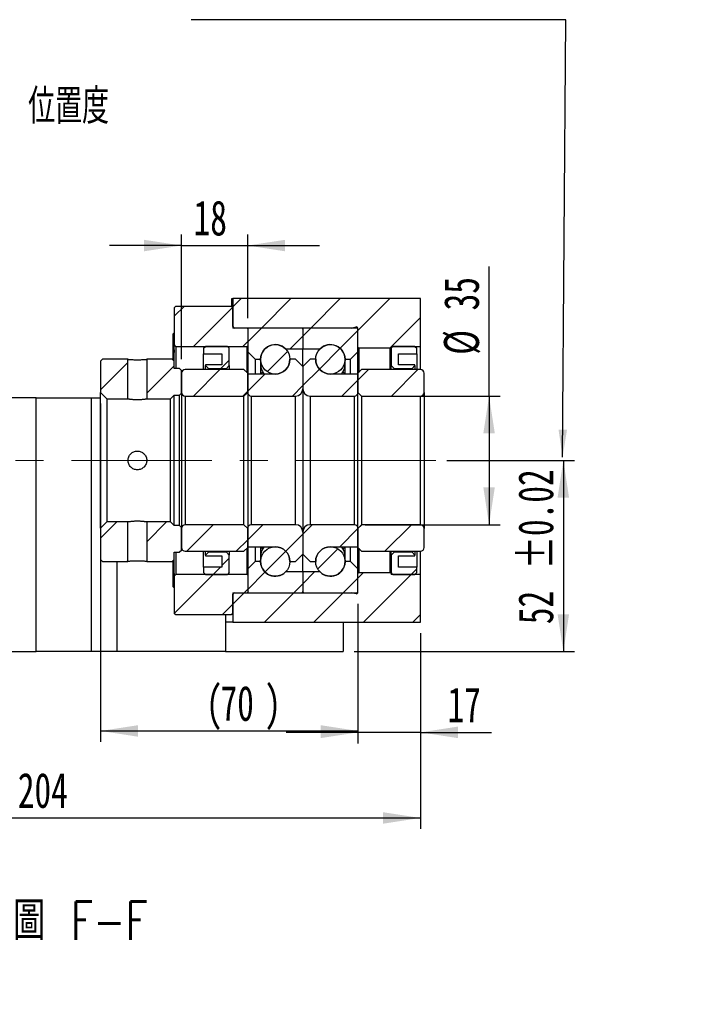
# Model space of a CAD drawing. Header units: millimetres. Extents: x 22 to 286, y -3 to 202.
# Tile 5 of 7: x 225 to 286, y -3 to 87. Entities that reach past the tile are written whole.
import ezdxf

# ---------------------------------------------------------------- set-up
doc = ezdxf.new("R2010")
doc.units = ezdxf.units.MM
doc.linetypes.add('CENTERX2', pattern=[20.32, 12.7, -2.54, 2.54, -2.54])
doc.layers.add('圖層0', color=7, linetype='Continuous')
doc.styles.add('SLDTEXTSTYLE0', font='TXT', dxfattribs={"width": 0.7})
doc.styles.add('SLDTEXTSTYLE3', font='TXT', dxfattribs={"width": 0.7, "bigfont": 'bigfont'})
doc.styles.add('SLDTEXTSTYLE4', font='TXT', dxfattribs={"width": 0.75, "bigfont": 'bigfont'})
doc.dimstyles.new('SLDDIMSTYLE3', dxfattribs={"dimtxt": 3.389974, "dimasz": 2.5, "dimexe": 0, "dimexo": 0.0625, "dimgap": 0.847493, "dimtad": 1, "dimlfac": 3, "dimrnd": 1e-09, "dimzin": 12, "dimdsep": 46, "dimtxsty": 'SLDTEXTSTYLE0', "dimsah": 1, "dimcen": 0.09, "dimadec": 0, "dimazin": 3, "dimtfac": 1, "dimtofl": 0, "dimtmove": 0, "dimatfit": 3, "dimfxl": 1, "dimfrac": 2, "dimtolj": 1, "dimtzin": 12, "dimarcsym": 0})
doc.dimstyles.new('SLDDIMSTYLE4', dxfattribs={"dimtxt": 3.389974, "dimasz": 2.5, "dimexe": 0, "dimexo": 0.0625, "dimgap": 0.847493, "dimtad": 1, "dimlfac": 3, "dimrnd": 1e-09, "dimzin": 12, "dimdsep": 46, "dimtxsty": 'SLDTEXTSTYLE0', "dimsah": 1, "dimcen": 0.09, "dimadec": 0, "dimazin": 3, "dimtfac": 1, "dimtmove": 0, "dimatfit": 0, "dimfxl": 1, "dimfrac": 2, "dimtolj": 1, "dimtzin": 12, "dimarcsym": 0})
doc.dimstyles.new('SLDDIMSTYLE6', dxfattribs={"dimtxt": 3.389974, "dimasz": 2.5, "dimexe": 0, "dimexo": 0.0625, "dimgap": 0.847493, "dimtad": 1, "dimlfac": 3, "dimrnd": 1e-09, "dimzin": 12, "dimdsep": 46, "dimtxsty": 'SLDTEXTSTYLE0', "dimsah": 1, "dimcen": 0.09, "dimadec": 0, "dimazin": 3, "dimtol": 1, "dimtp": 0.02, "dimtm": 0.02, "dimtfac": 1, "dimtofl": 0, "dimtmove": 0, "dimatfit": 3, "dimfxl": 1, "dimfrac": 2, "dimtolj": 1, "dimarcsym": 0})

# ---------------------------------------------------------------- blocks, each defined once
blk = doc.blocks.new('_D_14')
at = {"layer": '圖層0', "color": 7}
for p, q in [((261.81, 31.133), (261.81, 13.377)), ((193.81, 15.799), (193.81, 13.377)), ((193.81, 14.377), (261.81, 14.377))]:
    blk.add_line(p, q, dxfattribs=at)
for points in [[(193.81, 14.377), (197.2, 13.855), (197.2, 14.898)], [(261.81, 14.377), (258.42, 14.898), (258.42, 13.855)]]:
    blk.add_solid(points, dxfattribs=at)
at = {"layer": '圖層0', "color": 7, "insert": (225.302, 18.47), "char_height": 3.175, "attachment_point": 1, "style": 'SLDTEXTSTYLE0'}
blk.add_mtext('204', dxfattribs=at)
blk = doc.blocks.new('_D_15')
at = {"layer": '圖層0', "color": 7}
for p, q in [((232.81, 51.949), (232.81, 21.267)), ((256.144, 33.799), (256.144, 21.267)), ((232.81, 22.267), (256.144, 22.267))]:
    blk.add_line(p, q, dxfattribs=at)
for points in [[(232.81, 22.267), (236.2, 21.745), (236.2, 22.788)], [(256.144, 22.267), (252.754, 22.788), (252.754, 21.745)]]:
    blk.add_solid(points, dxfattribs=at)
at = {"layer": '圖層0', "color": 7, "char_height": 3.175, "attachment_point": 1, "style": 'SLDTEXTSTYLE0'}
for s, insert in [('(', (242.356, 26.36)), ('70', (243.685, 26.36)), (')', (247.66, 26.36))]:
    blk.add_mtext(s, dxfattribs=dict(at, insert=insert))
blk = doc.blocks.new('_D_16')
at = {"layer": '圖層0', "color": 7}
for p, q in [((256.144, 33.799), (256.144, 21.14)), ((261.81, 31.133), (261.81, 21.14)), ((256.144, 22.14), (249.625, 22.14)), ((261.81, 22.14), (256.144, 22.14)), ((261.81, 22.14), (268.238, 22.14))]:
    blk.add_line(p, q, dxfattribs=at)
for points in [[(256.144, 22.14), (252.754, 22.661), (252.754, 21.618)], [(261.81, 22.14), (265.2, 21.618), (265.2, 22.661)]]:
    blk.add_solid(points, dxfattribs=at)
at = {"layer": '圖層0', "color": 7, "insert": (264.263, 26.233), "char_height": 3.175, "attachment_point": 1, "style": 'SLDTEXTSTYLE0'}
blk.add_mtext('17', dxfattribs=at)
blk = doc.blocks.new('_D_17')
at = {"layer": '圖層0', "color": 7}
for p, q in [((268.029, 52.633), (268.029, 64.373)), ((256.81, 52.633), (269.029, 52.633)), ((268.029, 52.633), (268.029, 40.966)), ((256.81, 40.966), (269.029, 40.966))]:
    blk.add_line(p, q, dxfattribs=at)
for points in [[(268.029, 52.633), (267.508, 49.243), (268.551, 49.243)], [(268.029, 40.966), (268.551, 44.356), (267.508, 44.356)]]:
    blk.add_solid(points, dxfattribs=at)
at = {"layer": '圖層0', "color": 7, "char_height": 3.175, "attachment_point": 1, "rotation": 90, "style": 'SLDTEXTSTYLE0'}
for s, insert in [('35', (263.936, 60.399)), ('%%c', (263.936, 56.377))]:
    blk.add_mtext(s, dxfattribs=dict(at, insert=insert))
blk = doc.blocks.new('_D_18')
at = {"layer": '圖層0', "color": 7}
for p, q in [((264.202, 46.799), (275.762, 46.799)), ((274.762, 46.799), (274.762, 29.466)), ((255.81, 29.466), (275.762, 29.466))]:
    blk.add_line(p, q, dxfattribs=at)
for points in [[(274.762, 46.799), (274.24, 43.409), (275.283, 43.409)], [(274.762, 29.466), (275.283, 32.856), (274.24, 32.856)]]:
    blk.add_solid(points, dxfattribs=at)
at = {"layer": '圖層0', "color": 7, "char_height": 3.175, "attachment_point": 1, "rotation": 90, "style": 'SLDTEXTSTYLE0'}
for s, insert in [('±0.02', (270.669, 36.916)), ('52', (270.669, 31.95))]:
    blk.add_mtext(s, dxfattribs=dict(at, insert=insert))
blk = doc.blocks.new('_D_19')
at = {"layer": '圖層0', "color": 7}
for p, q in [((240.144, 55.966), (240.144, 67.282)), ((246.144, 59.699), (246.144, 67.282)), ((240.144, 66.282), (233.625, 66.282)), ((240.144, 66.282), (246.144, 66.282)), ((246.144, 66.282), (252.663, 66.282))]:
    blk.add_line(p, q, dxfattribs=at)
for points in [[(240.144, 66.282), (236.754, 66.803), (236.754, 65.76)], [(246.144, 66.282), (249.534, 65.76), (249.534, 66.803)]]:
    blk.add_solid(points, dxfattribs=at)
at = {"layer": '圖層0', "color": 7, "insert": (241.24, 70.375), "char_height": 3.175, "attachment_point": 1, "style": 'SLDTEXTSTYLE0'}
blk.add_mtext('18', dxfattribs=at)

msp = doc.modelspace()

# ---------------------------------------------------------------- hatches: boundary and pattern name
at = {"layer": '圖層0', "linetype": 'Continuous', "lineweight": 18}
h = msp.add_hatch(dxfattribs=at)
h.set_pattern_fill('ANSI31', color=256, style=0)
edge = h.paths.add_edge_path(flags=0)
edge.add_line((239.6437, 60.7993), (239.477, 60.6326))
edge.add_line((239.477, 60.6326), (239.477, 57.2993))
edge.add_line((239.477, 57.2993), (239.6437, 57.1326))
edge.add_line((239.6437, 57.1326), (246.0937, 57.1326))
edge.add_line((246.0937, 57.1326), (246.1937, 57.2326))
edge.add_line((246.1937, 57.2326), (246.1937, 58.6993))
edge.add_line((246.1937, 58.6993), (246.0937, 58.7993))
edge.add_line((246.0937, 58.7993), (244.9437, 58.7993))
edge.add_arc((244.9437, 58.9326), 0.1333, 180, 270, ccw=False)
edge.add_line((244.8104, 58.9326), (244.8104, 60.6326))
edge.add_line((244.8104, 60.6326), (244.6437, 60.7993))
edge.add_line((244.6437, 60.7993), (239.6437, 60.7993))
h = msp.add_hatch(dxfattribs=at)
h.set_pattern_fill('ANSI31', color=256, style=0)
edge = h.paths.add_edge_path(flags=0)
edge.add_line((255.5447, 58.7993), (255.9815, 58.8961))
edge.add_arc((256.0104, 58.766), 0.1333, 14.477512, 102.5, ccw=False)
edge.add_line((256.1395, 58.7993), (256.1437, 58.7993))
edge.add_line((256.1437, 58.7993), (256.1437, 57.0326))
edge.add_line((256.1437, 57.0326), (256.2104, 56.966))
edge.add_line((256.2104, 56.966), (259.077, 56.966))
edge.add_line((259.077, 56.966), (259.1437, 57.0326))
edge.add_line((259.1437, 57.0326), (259.1437, 57.1326))
edge.add_line((259.1437, 57.1326), (261.8104, 57.1326))
edge.add_line((261.8104, 57.1326), (261.8104, 61.466))
edge.add_line((261.8104, 61.466), (244.8104, 61.466))
edge.add_line((244.8104, 61.466), (244.8104, 58.7993))
edge.add_line((244.8104, 58.7993), (255.5447, 58.7993))
h = msp.add_hatch(dxfattribs=at)
h.set_pattern_fill('ANSI31', color=256, style=0)
edge = h.paths.add_edge_path(flags=0)
edge.add_line((251.0437, 58.7993), (246.2437, 58.7993))
edge.add_arc((246.2437, 58.6993), 0.1, 90, 180)
edge.add_line((246.1437, 58.6993), (246.1437, 56.6326))
edge.add_line((246.1437, 56.6326), (246.8104, 55.966))
edge.add_line((246.8104, 55.966), (247.3104, 55.966))
edge.add_arc((248.6437, 55.966), 1.3333, 45.438688, 180, ccw=False)
edge.add_line((249.5793, 56.916), (251.1437, 56.916))
edge.add_line((251.1437, 56.916), (251.1437, 58.6993))
edge.add_arc((251.0437, 58.6993), 0.1, 0, 90)
h = msp.add_hatch(dxfattribs=at)
h.set_pattern_fill('ANSI31', color=256, style=0)
edge = h.paths.add_edge_path(flags=0)
edge.add_line((256.1437, 56.6326), (256.1437, 58.6993))
edge.add_arc((256.0437, 58.6993), 0.1, 0, 90)
edge.add_line((256.0437, 58.7993), (251.2437, 58.7993))
edge.add_arc((251.2437, 58.6993), 0.1, 90, 180)
edge.add_line((251.1437, 58.6993), (251.1437, 56.916))
edge.add_line((251.1437, 56.916), (252.7081, 56.916))
edge.add_arc((253.6437, 55.966), 1.3333, 0, 134.561312, ccw=False)
edge.add_line((254.977, 55.966), (255.477, 55.966))
edge.add_line((255.477, 55.966), (256.1437, 56.6326))
h = msp.add_hatch(dxfattribs=at)
h.set_pattern_fill('ANSI31', color=256, style=0)
edge = h.paths.add_edge_path(flags=0)
edge.add_arc((248.6437, 55.966), 1.3333, 0, 360)
h = msp.add_hatch(dxfattribs=at)
h.set_pattern_fill('ANSI31', color=256, style=0)
edge = h.paths.add_edge_path(flags=0)
edge.add_arc((253.6437, 55.966), 1.3333, 0, 360)
h = msp.add_hatch(dxfattribs=at)
h.set_pattern_fill('ANSI31', color=256, style=0)
h.paths.add_polyline_path([(243.8104, 56.466), (243.8104, 55.466), (242.3104, 55.466), (242.3104, 55.3993), (242.577, 55.1326), (244.2104, 55.1326), (244.477, 55.3993), (244.477, 56.966), (244.3104, 57.1326), (242.3104, 57.1326), (242.1437, 56.966), (242.1437, 56.466)], flags=0)
h = msp.add_hatch(dxfattribs=at)
h.set_pattern_fill('ANSI31', color=256, style=0)
h.paths.add_polyline_path([(261.3104, 55.3993), (261.3104, 55.466), (259.8104, 55.466), (259.8104, 56.466), (261.477, 56.466), (261.477, 56.966), (261.3104, 57.1326), (259.3104, 57.1326), (259.1437, 56.966), (259.1437, 55.3993), (259.4104, 55.1326), (261.0437, 55.1326)], flags=0)
h = msp.add_hatch(dxfattribs=at)
h.set_pattern_fill('ANSI31', color=256, style=0)
h.paths.add_polyline_path([(232.977, 55.966), (232.8104, 55.7993), (232.8104, 52.9493), (233.377, 52.3826), (235.2937, 52.3826), (235.2937, 55.966)], flags=0)
h = msp.add_hatch(dxfattribs=at)
h.set_pattern_fill('ANSI31', color=256, style=0)
h.paths.add_polyline_path([(240.1437, 54.966), (239.977, 55.1326), (239.477, 55.1326), (239.477, 55.7993), (239.3104, 55.966), (236.9937, 55.966), (236.9937, 52.3826), (239.1437, 52.3826), (239.477, 52.716), (239.977, 52.716), (240.1437, 52.8826)], flags=0)
h = msp.add_hatch(dxfattribs=at)
h.set_pattern_fill('ANSI31', color=256, style=0)
edge = h.paths.add_edge_path(flags=0)
edge.add_line((251.1437, 53.2993), (251.1437, 55.2993))
edge.add_line((251.1437, 55.2993), (250.477, 55.966))
edge.add_line((250.477, 55.966), (249.977, 55.966))
edge.add_arc((248.6437, 55.966), 1.3333, 270, 360, ccw=False)
edge.add_line((248.6437, 54.6326), (246.1437, 54.6326))
edge.add_line((246.1437, 54.6326), (246.1437, 52.966))
edge.add_arc((246.477, 52.966), 0.3333, 180, 270)
edge.add_line((246.477, 52.6326), (250.477, 52.6326))
edge.add_arc((250.477, 53.2993), 0.6667, 270, 360)
h = msp.add_hatch(dxfattribs=at)
h.set_pattern_fill('ANSI31', color=256, style=0)
edge = h.paths.add_edge_path(flags=0)
edge.add_line((252.3104, 55.966), (251.8104, 55.966))
edge.add_line((251.8104, 55.966), (251.1437, 55.2993))
edge.add_line((251.1437, 55.2993), (251.1437, 53.2993))
edge.add_arc((251.8104, 53.2993), 0.6667, 180, 270)
edge.add_line((251.8104, 52.6326), (255.8104, 52.6326))
edge.add_arc((255.8104, 52.966), 0.3333, 270, 360)
edge.add_line((256.1437, 52.966), (256.1437, 54.6326))
edge.add_line((256.1437, 54.6326), (253.6437, 54.6326))
edge.add_arc((253.6437, 55.966), 1.3333, 180, 270, ccw=False)
h = msp.add_hatch(dxfattribs=at)
h.set_pattern_fill('ANSI31', color=256, style=0)
edge = h.paths.add_edge_path(flags=0)
edge.add_line((245.8104, 52.6326), (246.1437, 52.966))
edge.add_line((246.1437, 52.966), (246.1437, 54.6993))
edge.add_line((246.1437, 54.6993), (245.8104, 55.0326))
edge.add_line((245.8104, 55.0326), (240.477, 55.0326))
edge.add_arc((240.477, 54.6993), 0.3333, 90, 180)
edge.add_line((240.1437, 54.6993), (240.1437, 52.966))
edge.add_arc((240.477, 52.966), 0.3333, 180, 270)
edge.add_line((240.477, 52.6326), (245.8104, 52.6326))
h = msp.add_hatch(dxfattribs=at)
h.set_pattern_fill('ANSI31', color=256, style=0)
edge = h.paths.add_edge_path(flags=0)
edge.add_line((256.1437, 52.966), (256.477, 52.6326))
edge.add_line((256.477, 52.6326), (261.8104, 52.6326))
edge.add_arc((261.8104, 52.966), 0.3333, 270, 360)
edge.add_line((262.1437, 52.966), (262.1437, 54.6993))
edge.add_arc((261.8104, 54.6993), 0.3333, 0, 90)
edge.add_line((261.8104, 55.0326), (256.477, 55.0326))
edge.add_line((256.477, 55.0326), (256.1437, 54.6993))
edge.add_line((256.1437, 54.6993), (256.1437, 52.966))
h = msp.add_hatch(dxfattribs=at)
h.set_pattern_fill('ANSI31', color=256, style=0)
h.paths.add_polyline_path([(232.8104, 37.7993), (232.977, 37.6326), (235.2937, 37.6326), (235.2937, 41.216), (233.377, 41.216), (232.8104, 40.6493)], flags=0)
h = msp.add_hatch(dxfattribs=at)
h.set_pattern_fill('ANSI31', color=256, style=0)
h.paths.add_polyline_path([(239.477, 37.7993), (239.477, 38.466), (239.977, 38.466), (240.1437, 38.6326), (240.1437, 40.716), (239.977, 40.8826), (239.477, 40.8826), (239.1437, 41.216), (236.9937, 41.216), (236.9937, 37.6326), (239.3104, 37.6326)], flags=0)
h = msp.add_hatch(dxfattribs=at)
h.set_pattern_fill('ANSI31', color=256, style=0)
edge = h.paths.add_edge_path(flags=0)
edge.add_line((246.1437, 40.6326), (245.8104, 40.966))
edge.add_line((245.8104, 40.966), (240.477, 40.966))
edge.add_arc((240.477, 40.6326), 0.3333, 90, 180)
edge.add_line((240.1437, 40.6326), (240.1437, 38.8993))
edge.add_arc((240.477, 38.8993), 0.3333, 180, 270)
edge.add_line((240.477, 38.566), (245.8104, 38.566))
edge.add_line((245.8104, 38.566), (246.1437, 38.8993))
edge.add_line((246.1437, 38.8993), (246.1437, 40.6326))
h = msp.add_hatch(dxfattribs=at)
h.set_pattern_fill('ANSI31', color=256, style=0)
edge = h.paths.add_edge_path(flags=0)
edge.add_line((249.977, 37.6326), (250.477, 37.6326))
edge.add_line((250.477, 37.6326), (251.1437, 38.2993))
edge.add_line((251.1437, 38.2993), (251.1437, 40.2993))
edge.add_arc((250.477, 40.2993), 0.6667, 0, 90)
edge.add_line((250.477, 40.966), (246.477, 40.966))
edge.add_arc((246.477, 40.6326), 0.3333, 90, 180)
edge.add_line((246.1437, 40.6326), (246.1437, 38.966))
edge.add_line((246.1437, 38.966), (248.6437, 38.966))
edge.add_arc((248.6437, 37.6326), 1.3333, 0, 90, ccw=False)
h = msp.add_hatch(dxfattribs=at)
h.set_pattern_fill('ANSI31', color=256, style=0)
edge = h.paths.add_edge_path(flags=0)
edge.add_line((251.1437, 40.2993), (251.1437, 38.2993))
edge.add_line((251.1437, 38.2993), (251.8104, 37.6326))
edge.add_line((251.8104, 37.6326), (252.3104, 37.6326))
edge.add_arc((253.6437, 37.6326), 1.3333, 90, 180, ccw=False)
edge.add_line((253.6437, 38.966), (256.1437, 38.966))
edge.add_line((256.1437, 38.966), (256.1437, 40.6326))
edge.add_arc((255.8104, 40.6326), 0.3333, 0, 90)
edge.add_line((255.8104, 40.966), (251.8104, 40.966))
edge.add_arc((251.8104, 40.2993), 0.6667, 90, 180)
h = msp.add_hatch(dxfattribs=at)
h.set_pattern_fill('ANSI31', color=256, style=0)
edge = h.paths.add_edge_path(flags=0)
edge.add_line((256.477, 40.966), (256.1437, 40.6326))
edge.add_line((256.1437, 40.6326), (256.1437, 38.8993))
edge.add_line((256.1437, 38.8993), (256.477, 38.566))
edge.add_line((256.477, 38.566), (261.8104, 38.566))
edge.add_arc((261.8104, 38.8993), 0.3333, 270, 360)
edge.add_line((262.1437, 38.8993), (262.1437, 40.6326))
edge.add_arc((261.8104, 40.6326), 0.3333, 0, 90)
edge.add_line((261.8104, 40.966), (256.477, 40.966))
h = msp.add_hatch(dxfattribs=at)
h.set_pattern_fill('ANSI31', color=256, style=0)
h.paths.add_polyline_path([(242.3104, 38.1993), (242.3104, 38.1326), (243.8104, 38.1326), (243.8104, 37.1326), (242.1437, 37.1326), (242.1437, 36.6326), (242.3104, 36.466), (244.3104, 36.466), (244.477, 36.6326), (244.477, 38.1993), (244.2104, 38.466), (242.577, 38.466)], flags=0)
h = msp.add_hatch(dxfattribs=at)
h.set_pattern_fill('ANSI31', color=256, style=0)
edge = h.paths.add_edge_path(flags=0)
edge.add_arc((248.6437, 37.6326), 1.3333, 0, 360)
h = msp.add_hatch(dxfattribs=at)
h.set_pattern_fill('ANSI31', color=256, style=0)
edge = h.paths.add_edge_path(flags=0)
edge.add_arc((253.6437, 37.6326), 1.3333, 0, 360)
h = msp.add_hatch(dxfattribs=at)
h.set_pattern_fill('ANSI31', color=256, style=0)
h.paths.add_polyline_path([(259.8104, 37.1326), (259.8104, 38.1326), (261.3104, 38.1326), (261.3104, 38.1993), (261.0437, 38.466), (259.4104, 38.466), (259.1437, 38.1993), (259.1437, 36.6326), (259.3104, 36.466), (261.3104, 36.466), (261.477, 36.6326), (261.477, 37.1326)], flags=0)
h = msp.add_hatch(dxfattribs=at)
h.set_pattern_fill('ANSI31', color=256, style=0)
edge = h.paths.add_edge_path(flags=0)
edge.add_line((246.1437, 36.966), (246.1437, 34.8993))
edge.add_arc((246.2437, 34.8993), 0.1, 180, 270)
edge.add_line((246.2437, 34.7993), (251.0437, 34.7993))
edge.add_arc((251.0437, 34.8993), 0.1, 270, 360)
edge.add_line((251.1437, 34.8993), (251.1437, 36.6826))
edge.add_line((251.1437, 36.6826), (249.5793, 36.6826))
edge.add_arc((248.6437, 37.6326), 1.3333, 180, 314.561312, ccw=False)
edge.add_line((247.3104, 37.6326), (246.8104, 37.6326))
edge.add_line((246.8104, 37.6326), (246.1437, 36.966))
h = msp.add_hatch(dxfattribs=at)
h.set_pattern_fill('ANSI31', color=256, style=0)
edge = h.paths.add_edge_path(flags=0)
edge.add_line((251.2437, 34.7993), (256.0437, 34.7993))
edge.add_arc((256.0437, 34.8993), 0.1, 270, 360)
edge.add_line((256.1437, 34.8993), (256.1437, 36.966))
edge.add_line((256.1437, 36.966), (255.477, 37.6326))
edge.add_line((255.477, 37.6326), (254.977, 37.6326))
edge.add_arc((253.6437, 37.6326), 1.3333, 225.438688, 360, ccw=False)
edge.add_line((252.7081, 36.6826), (251.1437, 36.6826))
edge.add_line((251.1437, 36.6826), (251.1437, 34.8993))
edge.add_arc((251.2437, 34.8993), 0.1, 180, 270)
h = msp.add_hatch(dxfattribs=at)
h.set_pattern_fill('ANSI31', color=256, style=0)
edge = h.paths.add_edge_path(flags=0)
edge.add_line((256.1437, 34.7993), (256.1395, 34.7993))
edge.add_arc((256.0104, 34.8326), 0.1333, 257.5, 345.522488, ccw=False)
edge.add_line((255.9815, 34.7025), (255.5447, 34.7993))
edge.add_line((255.5447, 34.7993), (244.8104, 34.7993))
edge.add_line((244.8104, 34.7993), (244.8104, 32.1326))
edge.add_line((244.8104, 32.1326), (261.8104, 32.1326))
edge.add_line((261.8104, 32.1326), (261.8104, 36.466))
edge.add_line((261.8104, 36.466), (259.1437, 36.466))
edge.add_line((259.1437, 36.466), (259.1437, 36.566))
edge.add_line((259.1437, 36.566), (259.077, 36.6326))
edge.add_line((259.077, 36.6326), (256.2104, 36.6326))
edge.add_line((256.2104, 36.6326), (256.1437, 36.566))
edge.add_line((256.1437, 36.566), (256.1437, 34.7993))
h = msp.add_hatch(dxfattribs=at)
h.set_pattern_fill('ANSI31', color=256, style=0)
edge = h.paths.add_edge_path(flags=0)
edge.add_line((239.477, 32.966), (239.6437, 32.7993))
edge.add_line((239.6437, 32.7993), (244.6437, 32.7993))
edge.add_line((244.6437, 32.7993), (244.8104, 32.966))
edge.add_line((244.8104, 32.966), (244.8104, 34.666))
edge.add_arc((244.9437, 34.666), 0.1333, 90, 180, ccw=False)
edge.add_line((244.9437, 34.7993), (246.0937, 34.7993))
edge.add_line((246.0937, 34.7993), (246.1937, 34.8993))
edge.add_line((246.1937, 34.8993), (246.1937, 36.366))
edge.add_line((246.1937, 36.366), (246.0937, 36.466))
edge.add_line((246.0937, 36.466), (239.6437, 36.466))
edge.add_line((239.6437, 36.466), (239.477, 36.2993))
edge.add_line((239.477, 36.2993), (239.477, 32.966))

# ---------------------------------------------------------------- linework, layer by layer
at = {"color": 7, "linetype": 'Continuous', "lineweight": 25}
for p, q in [((239.477, 60.6326), (239.6437, 60.7993)), ((239.6437, 60.7993), (244.6437, 60.7993)), ((244.6437, 60.7993), (244.8104, 60.6326)), ((244.7104, 60.7326), (244.7104, 61.466)), ((244.7104, 61.466), (244.8104, 61.466)), ((244.8104, 61.466), (244.8104, 58.7993)), ((261.8104, 61.466), (244.8104, 61.466)), ((261.8104, 57.1326), (261.8104, 61.466)), ((239.477, 60.6326), (239.477, 57.2993)), ((244.8104, 58.9326), (244.8104, 60.6326)), ((239.4396, 58.3304), (239.377, 58.2678)), ((239.377, 57.0552), (239.377, 58.2678)), ((239.477, 58.3678), (239.4715, 58.3623)), ((255.5447, 58.7993), (244.8104, 58.7993)), ((246.0937, 58.7993), (244.9437, 58.7993)), ((246.0937, 58.7993), (246.1937, 58.6993)), ((246.1437, 58.6993), (246.1437, 56.6326)), ((246.1937, 57.2326), (246.1937, 58.6993)), ((251.0437, 58.7993), (246.2437, 58.7993)), ((251.1437, 58.6993), (251.1437, 56.916)), ((256.0437, 58.7993), (251.2437, 58.7993)), ((255.5447, 58.7993), (255.9815, 58.8961)), ((256.1437, 58.7993), (256.1395, 58.7993)), ((256.1395, 58.7281), (256.1395, 58.7993)), ((256.1437, 57.0326), (256.1437, 58.7993)), ((256.1437, 56.6326), (256.1437, 58.6993)), ((239.6437, 57.1326), (239.477, 57.2993)), ((239.477, 55.7993), (239.477, 57.2993)), ((246.1937, 57.2326), (246.0937, 57.1326)), ((239.377, 55.8993), (239.377, 57.0552)), ((239.6437, 57.1326), (246.0937, 57.1326)), ((239.6437, 57.1326), (239.6437, 55.1326)), ((242.1437, 56.966), (242.3104, 57.1326)), ((242.1437, 56.966), (242.1437, 56.466)), ((242.1437, 56.466), (243.8104, 56.466)), ((242.1437, 55.0326), (242.1437, 56.466)), ((244.3104, 57.1326), (242.3104, 57.1326)), ((243.8104, 56.466), (243.8104, 55.466)), ((244.3104, 57.1326), (244.477, 56.966)), ((244.477, 55.3993), (244.477, 56.966)), ((246.0937, 54.7493), (246.0937, 57.1326)), ((246.1437, 56.6326), (246.8104, 55.966)), ((246.1437, 56.6326), (246.1437, 54.6993)), ((249.5793, 56.916), (251.1437, 56.916)), ((251.1437, 56.916), (252.7081, 56.916)), ((251.1437, 55.2993), (251.1437, 56.916)), ((255.477, 55.966), (256.1437, 56.6326)), ((256.2104, 56.966), (256.1437, 57.0326)), ((256.1437, 54.6993), (256.1437, 56.6326)), ((259.077, 56.966), (256.2104, 56.966)), ((256.2104, 56.966), (256.2104, 54.766)), ((259.1437, 57.0326), (259.077, 56.966)), ((259.077, 55.0326), (259.077, 56.966)), ((259.1437, 56.966), (259.3104, 57.1326)), ((259.1437, 57.1326), (261.8104, 57.1326)), ((259.1437, 57.1326), (259.1437, 57.0326)), ((259.1437, 57.0326), (259.1437, 56.966)), ((259.1437, 56.966), (259.1437, 55.3993)), ((261.3104, 57.1326), (259.3104, 57.1326)), ((259.8104, 56.466), (261.477, 56.466)), ((259.8104, 55.466), (259.8104, 56.466)), ((261.3104, 57.1326), (261.477, 56.966)), ((261.477, 56.466), (261.477, 56.966)), ((261.477, 56.466), (261.477, 55.0326)), ((261.8104, 55.0326), (261.8104, 57.1326)), ((232.8104, 55.7993), (232.977, 55.966)), ((232.8104, 55.7993), (232.8104, 52.9493)), ((235.2937, 55.966), (232.977, 55.966)), ((235.2937, 52.3826), (235.2937, 55.966)), ((236.9937, 55.966), (236.9937, 52.3826)), ((239.3104, 55.966), (236.9937, 55.966)), ((239.3104, 55.966), (239.477, 55.7993)), ((239.477, 55.1326), (239.477, 55.7993)), ((242.3104, 55.466), (242.3104, 55.3993)), ((243.8104, 55.466), (242.3104, 55.466)), ((242.577, 55.1326), (242.3104, 55.3993)), ((242.3104, 55.0326), (242.3104, 55.3993)), ((244.477, 55.3993), (244.2104, 55.1326)), ((244.477, 55.3993), (244.477, 55.0326)), ((246.8104, 55.966), (247.3104, 55.966)), ((246.8104, 55.966), (246.8104, 54.6326)), ((247.3104, 55.966), (247.3104, 54.6326)), ((250.477, 55.966), (249.977, 55.966)), ((251.1437, 55.2993), (250.477, 55.966)), ((251.8104, 55.966), (251.1437, 55.2993)), ((252.3104, 55.966), (251.8104, 55.966)), ((254.977, 55.5173), (254.958, 55.7416)), ((254.977, 55.966), (255.477, 55.966)), ((254.977, 54.6326), (254.977, 55.966)), ((255.477, 54.6326), (255.477, 55.966)), ((259.4104, 55.1326), (259.1437, 55.3993)), ((259.1437, 55.0326), (259.1437, 55.3993)), ((261.3104, 55.466), (259.8104, 55.466)), ((261.3104, 55.3993), (261.0437, 55.1326)), ((261.3104, 55.3993), (261.3104, 55.466)), ((261.3104, 55.3993), (261.3104, 55.0326)), ((239.977, 55.1326), (239.477, 55.1326)), ((239.977, 55.1326), (240.1437, 54.966)), ((240.1437, 52.8826), (240.1437, 54.966)), ((240.1437, 54.6993), (240.1437, 52.966)), ((245.8104, 55.0326), (240.477, 55.0326)), ((242.577, 55.1326), (244.2104, 55.1326)), ((242.577, 55.1326), (242.577, 55.0326)), ((244.2104, 55.0326), (244.2104, 55.1326)), ((245.8104, 55.0326), (246.1437, 54.6993)), ((246.1437, 52.966), (246.1437, 54.6993)), ((246.1437, 54.6326), (246.1437, 52.966)), ((248.6437, 54.6326), (246.1437, 54.6326)), ((251.1437, 55.2993), (251.1437, 53.2993)), ((256.1437, 54.6326), (253.6437, 54.6326)), ((256.1437, 54.6993), (256.477, 55.0326)), ((256.1437, 54.6993), (256.1437, 52.966)), ((256.1437, 52.966), (256.1437, 54.6326)), ((261.8104, 55.0326), (256.477, 55.0326)), ((259.4104, 55.1326), (261.0437, 55.1326)), ((259.4104, 55.1326), (259.4104, 55.0326)), ((261.0437, 55.0326), (261.0437, 55.1326)), ((262.1437, 52.966), (262.1437, 54.6993)), ((232.8104, 40.6493), (232.8104, 52.9493)), ((233.377, 52.3826), (232.8104, 52.9493)), ((239.477, 52.716), (239.1437, 52.3826)), ((239.477, 52.716), (239.977, 52.716)), ((239.477, 40.8826), (239.477, 52.716)), ((240.1437, 52.8826), (239.977, 52.716)), ((239.977, 40.8826), (239.977, 52.716)), ((240.1437, 52.8826), (240.1437, 40.716)), ((246.1437, 52.966), (245.8104, 52.6326)), ((246.1437, 52.966), (246.1437, 40.6326)), ((251.1437, 53.2993), (251.1437, 40.2993)), ((256.477, 52.6326), (256.1437, 52.966)), ((256.1437, 40.6326), (256.1437, 52.966)), ((262.1437, 52.966), (262.1437, 40.6326)), ((226.977, 52.466), (224.6437, 52.466)), ((226.977, 29.466), (226.977, 52.466)), ((226.977, 52.466), (231.977, 52.466)), ((231.977, 29.466), (231.977, 52.466)), ((231.977, 52.466), (232.8104, 52.466)), ((233.377, 52.3826), (233.377, 41.216)), ((233.377, 52.3826), (235.2937, 52.3826)), ((236.9937, 52.3826), (239.1437, 52.3826)), ((239.1437, 41.216), (239.1437, 52.3826)), ((240.477, 52.6326), (245.8104, 52.6326)), ((240.477, 52.6326), (240.477, 40.966)), ((245.8104, 40.966), (245.8104, 52.6326)), ((246.477, 52.6326), (250.477, 52.6326)), ((246.477, 40.966), (246.477, 52.6326)), ((250.477, 40.966), (250.477, 52.6326)), ((251.8104, 52.6326), (255.8104, 52.6326)), ((251.8104, 52.6326), (251.8104, 40.966)), ((255.8104, 52.6326), (255.8104, 40.966)), ((256.477, 52.6326), (261.8104, 52.6326)), ((256.477, 52.6326), (256.477, 40.966)), ((261.8104, 40.966), (261.8104, 52.6326)), ((232.8104, 40.6493), (233.377, 41.216)), ((235.2937, 41.216), (233.377, 41.216)), ((235.2937, 37.6326), (235.2937, 41.216)), ((239.1437, 41.216), (236.9937, 41.216)), ((236.9937, 41.216), (236.9937, 37.6326)), ((239.1437, 41.216), (239.477, 40.8826)), ((232.8104, 40.6493), (232.8104, 37.7993)), ((239.977, 40.8826), (239.477, 40.8826)), ((239.977, 40.8826), (240.1437, 40.716)), ((240.1437, 38.6326), (240.1437, 40.716)), ((240.1437, 40.6326), (240.1437, 38.8993)), ((245.8104, 40.966), (240.477, 40.966)), ((245.8104, 40.966), (246.1437, 40.6326)), ((246.1437, 38.8993), (246.1437, 40.6326)), ((246.1437, 40.6326), (246.1437, 38.966)), ((250.477, 40.966), (246.477, 40.966)), ((251.1437, 40.2993), (251.1437, 38.2993)), ((255.8104, 40.966), (251.8104, 40.966)), ((256.1437, 40.6326), (256.477, 40.966)), ((256.1437, 40.6326), (256.1437, 38.8993)), ((256.1437, 38.966), (256.1437, 40.6326)), ((261.8104, 40.966), (256.477, 40.966)), ((262.1437, 38.8993), (262.1437, 40.6326)), ((239.477, 38.466), (239.977, 38.466)), ((239.477, 37.7993), (239.477, 38.466)), ((239.6437, 38.466), (239.6437, 36.466)), ((240.1437, 38.6326), (239.977, 38.466)), ((240.477, 38.566), (245.8104, 38.566)), ((242.1437, 37.1326), (242.1437, 38.566)), ((242.3104, 38.1993), (242.3104, 38.566)), ((242.3104, 38.1993), (242.577, 38.466)), ((242.577, 38.566), (242.577, 38.466)), ((244.2104, 38.466), (242.577, 38.466)), ((244.2104, 38.466), (244.2104, 38.566)), ((244.2104, 38.466), (244.477, 38.1993)), ((244.477, 38.566), (244.477, 38.1993)), ((246.1437, 38.8993), (245.8104, 38.566)), ((246.0937, 36.466), (246.0937, 38.8493)), ((246.1437, 38.966), (248.6437, 38.966)), ((246.1437, 38.8993), (246.1437, 36.966)), ((246.8104, 38.966), (246.8104, 37.6326)), ((247.3104, 38.966), (247.3104, 37.6326)), ((253.6437, 38.966), (256.1437, 38.966)), ((254.977, 37.6326), (254.977, 38.966)), ((255.477, 37.6326), (255.477, 38.966)), ((256.477, 38.566), (256.1437, 38.8993)), ((256.1437, 36.966), (256.1437, 38.8993)), ((256.2104, 38.8326), (256.2104, 36.6326)), ((256.477, 38.566), (261.8104, 38.566)), ((259.077, 36.6326), (259.077, 38.566)), ((259.1437, 38.1993), (259.1437, 38.566)), ((259.1437, 38.1993), (259.4104, 38.466)), ((259.4104, 38.566), (259.4104, 38.466)), ((261.0437, 38.466), (259.4104, 38.466)), ((261.0437, 38.466), (261.0437, 38.566)), ((261.0437, 38.466), (261.3104, 38.1993)), ((261.3104, 38.566), (261.3104, 38.1993)), ((261.477, 38.566), (261.477, 37.1326)), ((261.8104, 36.466), (261.8104, 38.566)), ((232.977, 37.6326), (232.8104, 37.7993)), ((232.977, 37.6326), (235.2937, 37.6326)), ((234.3104, 29.466), (234.3104, 37.6326)), ((236.9937, 37.6326), (239.3104, 37.6326)), ((239.477, 37.7993), (239.3104, 37.6326)), ((239.377, 36.7848), (239.377, 37.6993)), ((239.477, 36.2993), (239.477, 37.7993)), ((242.3104, 38.1993), (242.3104, 38.1326)), ((242.3104, 38.1326), (243.8104, 38.1326)), ((243.8104, 38.1326), (243.8104, 37.1326)), ((244.477, 36.6326), (244.477, 38.1993)), ((246.8104, 37.6326), (246.1437, 36.966)), ((247.3104, 37.6326), (246.8104, 37.6326)), ((249.977, 37.6326), (250.477, 37.6326)), ((250.477, 37.6326), (251.1437, 38.2993)), ((251.1437, 38.2993), (251.8104, 37.6326)), ((251.1437, 36.6826), (251.1437, 38.2993)), ((251.8104, 37.6326), (252.3104, 37.6326)), ((255.477, 37.6326), (254.977, 37.6326)), ((256.1437, 36.966), (255.477, 37.6326)), ((259.1437, 38.1993), (259.1437, 36.6326)), ((259.8104, 38.1326), (261.3104, 38.1326)), ((259.8104, 37.1326), (259.8104, 38.1326)), ((261.3104, 38.1326), (261.3104, 38.1993)), ((239.377, 35.3308), (239.377, 36.7848)), ((242.1437, 37.1326), (242.1437, 36.6326)), ((243.8104, 37.1326), (242.1437, 37.1326)), ((242.3104, 36.466), (242.1437, 36.6326)), ((244.477, 36.6326), (244.3104, 36.466)), ((246.1437, 36.966), (246.1437, 34.8993)), ((251.1437, 36.6826), (249.5793, 36.6826)), ((251.1437, 36.6826), (251.1437, 34.8993)), ((252.7081, 36.6826), (251.1437, 36.6826)), ((256.1437, 34.8993), (256.1437, 36.966)), ((256.1437, 36.566), (256.2104, 36.6326)), ((256.2104, 36.6326), (259.077, 36.6326)), ((259.077, 36.6326), (259.1437, 36.566)), ((259.3104, 36.466), (259.1437, 36.6326)), ((259.1437, 36.6326), (259.1437, 36.566)), ((261.477, 37.1326), (259.8104, 37.1326)), ((261.477, 36.6326), (261.3104, 36.466)), ((261.477, 36.6326), (261.477, 37.1326)), ((239.477, 36.2993), (239.6437, 36.466)), ((239.477, 36.2993), (239.477, 32.966)), ((246.0937, 36.466), (239.6437, 36.466)), ((242.3104, 36.466), (244.3104, 36.466)), ((246.0937, 36.466), (246.1937, 36.366)), ((246.1937, 34.8993), (246.1937, 36.366)), ((256.1437, 34.7993), (256.1437, 36.566)), ((259.1437, 36.566), (259.1437, 36.466)), ((261.8104, 36.466), (259.1437, 36.466)), ((259.3104, 36.466), (261.3104, 36.466)), ((261.8104, 32.1326), (261.8104, 36.466)), ((239.377, 35.3308), (239.477, 35.2308)), ((246.1937, 34.8993), (246.0937, 34.7993)), ((256.1395, 34.7993), (256.1395, 34.8705)), ((244.8104, 34.7993), (244.8104, 32.1326)), ((244.8104, 34.7993), (255.5447, 34.7993)), ((244.8104, 32.966), (244.8104, 34.666)), ((244.9437, 34.7993), (246.0937, 34.7993)), ((246.2437, 34.7993), (251.0437, 34.7993)), ((251.2437, 34.7993), (256.0437, 34.7993)), ((255.9815, 34.7025), (255.5447, 34.7993)), ((256.1395, 34.7993), (256.1437, 34.7993)), ((239.6437, 32.7993), (239.477, 32.966)), ((244.6437, 32.7993), (239.6437, 32.7993)), ((244.1437, 32.7993), (244.1437, 32.1326)), ((244.8104, 32.966), (244.6437, 32.7993)), ((244.8104, 32.1326), (244.1437, 32.1326)), ((244.1437, 32.1326), (244.1437, 29.466)), ((244.8104, 32.1326), (261.8104, 32.1326)), ((254.8104, 32.1326), (254.8104, 29.466)), ((224.6437, 29.466), (226.977, 29.466)), ((231.977, 29.466), (226.977, 29.466)), ((234.3104, 29.466), (231.977, 29.466)), ((244.1437, 29.466), (234.3104, 29.466)), ((244.1437, 29.466), (254.8104, 29.466))]:
    msp.add_line(p, q, dxfattribs=at)
at = {"color": 8, "linetype": 'Continuous', "lineweight": 25}
for p, q in [((255.9815, 58.8961), (255.9815, 58.7993)), ((255.9815, 34.7993), (255.9815, 34.7025))]:
    msp.add_line(p, q, dxfattribs=at)
at = {"color": 7, "linetype": 'Continuous', "lineweight": 25, "flags": 128}
for points in [[(247.4801, 54.8663), (247.3908, 54.6713), (247.3774, 54.6326)], [(254.91, 54.6326), (254.8352, 54.8137), (254.8073, 54.8663)], [(247.3774, 38.966), (247.3908, 38.9273), (247.4801, 38.7323)], [(254.8073, 38.7323), (254.8352, 38.7849), (254.91, 38.966)]]:
    msp.add_lwpolyline(points, dxfattribs=at)
at = {"color": 7, "linetype": 'Continuous', "lineweight": 25}
for centre in [(248.6437, 55.966), (253.6437, 55.966), (248.6437, 37.6326), (253.6437, 37.6326)]:
    msp.add_circle(centre, 1.3333, dxfattribs=at)
for centre, radius, start, end in [((244.9437, 58.9326), 0.1333, 180, 270), ((246.2437, 58.6993), 0.1, 90, 180), ((251.0437, 58.6993), 0.1, 0, 90), ((251.2437, 58.6993), 0.1, 90, 180), ((256.0104, 58.766), 0.1333, 14.477512, 102.5), ((256.0437, 58.6993), 0.1, 0, 90), ((248.6437, 55.966), 1.3333, 45.438688, 180), ((253.6437, 55.966), 1.3333, 0, 134.561312), ((248.6437, 55.5173), 1.3333, 170.314309, 221.56839), ((248.6437, 55.966), 1.3333, 270, 360), ((253.6437, 55.966), 1.3333, 180, 270), ((253.6437, 55.5173), 1.3333, 318.43161, 0), ((240.477, 54.6993), 0.3333, 90, 180), ((261.8104, 54.6993), 0.3333, 0, 90), ((240.477, 52.966), 0.3333, 180, 270), ((246.477, 52.966), 0.3333, 180, 270), ((250.477, 53.2993), 0.6667, 270, 0), ((251.8104, 53.2993), 0.6667, 180, 270), ((255.8104, 52.966), 0.3333, 270, 0), ((261.8104, 52.966), 0.3333, 270, 0), ((240.477, 40.6326), 0.3333, 90, 180), ((246.477, 40.6326), 0.3333, 90, 180), ((250.477, 40.2993), 0.6667, 0, 90), ((251.8104, 40.2993), 0.6667, 90, 180), ((255.8104, 40.6326), 0.3333, 0, 90), ((261.8104, 40.6326), 0.3333, 0, 90), ((240.477, 38.8993), 0.3333, 180, 270), ((248.6437, 38.0813), 1.3333, 138.43161, 189.685691), ((248.6437, 37.6326), 1.3333, 0, 90), ((253.6437, 37.6326), 1.3333, 90, 180), ((253.6437, 38.0813), 1.3333, 350.314309, 41.56839), ((261.8104, 38.8993), 0.3333, 270, 0), ((248.6437, 37.6326), 1.3333, 180, 314.561312), ((253.6437, 37.6326), 1.3333, 225.438688, 0), ((246.2437, 34.8993), 0.1, 180, 270), ((251.0437, 34.8993), 0.1, 270, 360), ((251.2437, 34.8993), 0.1, 180, 270), ((256.0437, 34.8993), 0.1, 270, 0), ((244.9437, 34.666), 0.1333, 90, 180), ((256.0104, 34.8326), 0.1333, 257.5, 345.522488)]:
    msp.add_arc(centre, radius, start, end, dxfattribs=at)
for points, knots in [([(239.4397, 58.296), (239.4431, 58.3068), (239.4532, 58.3386), (239.4655, 58.3404), (239.4748, 58.2891), (239.477, 58.2768)], [0, 0, 0, 0, 0.2794159, 0.8285533, 1, 1, 1, 1]), ([(239.4397, 57.243), (239.4397, 57.3238), (239.4397, 57.4791), (239.4397, 57.6902), (239.4397, 57.8754), (239.4397, 58.0347), (239.4397, 58.1627), (239.4397, 58.2938), (239.4397, 58.3157), (239.4397, 58.3303)], [0, 0, 0, 0, 0.1336687, 0.2571304, 0.3805914, 0.5040526, 0.627514, 0.7509751, 1, 1, 1, 1]), ([(239.4397, 57.243), (239.4431, 57.1826), (239.4532, 57.0036), (239.4655, 56.7769), (239.4748, 56.6266), (239.477, 56.5908)], [0, 0, 0, 0, 0.2793795, 0.8285159, 1, 1, 1, 1]), ([(235.2937, 55.966), (235.2937, 55.966), (235.2992, 55.9654), (235.3208, 55.9635), (235.3372, 55.962), (235.3799, 55.9583), (235.406, 55.9562), (235.4677, 55.9514), (235.5036, 55.9488), (235.582, 55.9437), (235.6247, 55.9411), (235.7177, 55.9363), (235.7671, 55.9341), (235.8694, 55.9304), (235.923, 55.929), (236.0327, 55.927), (236.0879, 55.9265), (236.1989, 55.9265), (236.2552, 55.927), (236.3643, 55.929), (236.4173, 55.9304), (236.5202, 55.9341), (236.5699, 55.9363), (236.662, 55.9411), (236.7049, 55.9436), (236.7843, 55.9488), (236.8195, 55.9514), (236.881, 55.9561), (236.9076, 55.9584), (236.9503, 55.962), (236.9664, 55.9635), (236.9881, 55.9654), (236.9937, 55.966), (236.9937, 55.966)], [0, 0, 0, 0, 0.0625, 0.0625, 0.125, 0.125, 0.1875, 0.1875, 0.25, 0.25, 0.3125, 0.3125, 0.375, 0.375, 0.4375, 0.4375, 0.5, 0.5, 0.5625, 0.5625, 0.625, 0.625, 0.6875, 0.6875, 0.75, 0.75, 0.8125, 0.8125, 0.875, 0.875, 0.9375, 0.9375, 1, 1, 1, 1]), ([(235.2937, 52.3826), (235.2937, 52.3826), (235.2992, 52.3818), (235.3209, 52.3785), (235.3373, 52.3761), (235.38, 52.3701), (235.4061, 52.3665), (235.4678, 52.3587), (235.5036, 52.3544), (235.5819, 52.3459), (235.6247, 52.3417), (235.7176, 52.3338), (235.7669, 52.3302), (235.8692, 52.3241), (235.9229, 52.3217), (236.0326, 52.3184), (236.0878, 52.3175), (236.1989, 52.3175), (236.2553, 52.3184), (236.3644, 52.3217), (236.4174, 52.3241), (236.5204, 52.3302), (236.5701, 52.3338), (236.6621, 52.3417), (236.7051, 52.3459), (236.7843, 52.3545), (236.8194, 52.3587), (236.881, 52.3665), (236.9076, 52.3701), (236.9502, 52.3761), (236.9663, 52.3785), (236.9881, 52.3818), (236.9937, 52.3826), (236.9937, 52.3826)], [0, 0, 0, 0, 0.0625, 0.0625, 0.125, 0.125, 0.1875, 0.1875, 0.25, 0.25, 0.3125, 0.3125, 0.375, 0.375, 0.4375, 0.4375, 0.5, 0.5, 0.5625, 0.5625, 0.625, 0.625, 0.6875, 0.6875, 0.75, 0.75, 0.8125, 0.8125, 0.875, 0.875, 0.9375, 0.9375, 1, 1, 1, 1]), ([(235.2937, 46.7993), (235.2937, 46.7431), (235.2992, 46.6878), (235.3209, 46.579), (235.3372, 46.525), (235.3799, 46.4221), (235.406, 46.3733), (235.4677, 46.281), (235.5036, 46.2373), (235.5819, 46.159), (235.6246, 46.1239), (235.7175, 46.0617), (235.7668, 46.0354), (235.8691, 45.993), (235.9227, 45.9766), (236.0325, 45.9547), (236.0877, 45.9493), (236.1987, 45.9493), (236.2551, 45.9548), (236.3642, 45.9765), (236.4172, 45.9926), (236.5202, 46.0352), (236.5699, 46.0618), (236.6619, 46.1233), (236.7049, 46.1585), (236.7841, 46.2376), (236.8193, 46.2805), (236.8808, 46.3724), (236.9075, 46.4222), (236.9501, 46.525), (236.9663, 46.578), (236.9881, 46.6871), (236.9937, 46.7435), (236.9937, 46.8545), (236.9883, 46.9097), (236.9666, 47.0196), (236.9503, 47.0732), (236.9079, 47.1755), (236.8815, 47.225), (236.8195, 47.3178), (236.7844, 47.3606), (236.7062, 47.439), (236.6625, 47.4749), (236.5703, 47.5366), (236.5216, 47.5627), (236.4186, 47.6055), (236.3647, 47.6219), (236.256, 47.6437), (236.2006, 47.6492), (236.0882, 47.6493), (236.033, 47.6439), (235.9242, 47.6223), (235.8701, 47.606), (235.7672, 47.5634), (235.7184, 47.5373), (235.6259, 47.4757), (235.5823, 47.4399), (235.4648, 47.3226), (235.4014, 47.2279), (235.3376, 47.0746), (235.3212, 47.0209), (235.2992, 46.9111), (235.2937, 46.8555), (235.2937, 46.7993)], [0, 0, 0, 0, 0.03125, 0.03125, 0.0625, 0.0625, 0.09375, 0.09375, 0.125, 0.125, 0.15625, 0.15625, 0.1875, 0.1875, 0.21875, 0.21875, 0.25, 0.25, 0.28125, 0.28125, 0.3125, 0.3125, 0.34375, 0.34375, 0.375, 0.375, 0.40625, 0.40625, 0.4375, 0.4375, 0.46875, 0.46875, 0.5, 0.5, 0.53125, 0.53125, 0.5625, 0.5625, 0.59375, 0.59375, 0.625, 0.625, 0.65625, 0.65625, 0.6875, 0.6875, 0.71875, 0.71875, 0.75, 0.75, 0.78125, 0.78125, 0.8125, 0.8125, 0.84375, 0.84375, 0.875, 0.875, 0.9375, 0.9375, 0.96875, 0.96875, 1, 1, 1, 1]), ([(236.9937, 41.216), (236.9937, 41.216), (236.9882, 41.2168), (236.9665, 41.22), (236.9501, 41.2225), (236.9074, 41.2285), (236.8813, 41.232), (236.8196, 41.2399), (236.7838, 41.2442), (236.7054, 41.2527), (236.6627, 41.2569), (236.5698, 41.2648), (236.5204, 41.2684), (236.4182, 41.2745), (236.3645, 41.2769), (236.2548, 41.2802), (236.1995, 41.281), (236.0885, 41.281), (236.0321, 41.2802), (235.923, 41.2769), (235.87, 41.2745), (235.7669, 41.2684), (235.7173, 41.2648), (235.6253, 41.2569), (235.5823, 41.2527), (235.5031, 41.2441), (235.468, 41.2399), (235.4064, 41.2321), (235.3798, 41.2285), (235.3371, 41.2224), (235.321, 41.2201), (235.2993, 41.2168), (235.2937, 41.216), (235.2937, 41.216)], [0, 0, 0, 0, 0.0625, 0.0625, 0.125, 0.125, 0.1875, 0.1875, 0.25, 0.25, 0.3125, 0.3125, 0.375, 0.375, 0.4375, 0.4375, 0.5, 0.5, 0.5625, 0.5625, 0.625, 0.625, 0.6875, 0.6875, 0.75, 0.75, 0.8125, 0.8125, 0.875, 0.875, 0.9375, 0.9375, 1, 1, 1, 1]), ([(236.9937, 37.6326), (236.9937, 37.6326), (236.9882, 37.6331), (236.9666, 37.6351), (236.9502, 37.6366), (236.9075, 37.6402), (236.8814, 37.6424), (236.8197, 37.6472), (236.7838, 37.6498), (236.7054, 37.6549), (236.6626, 37.6575), (236.5697, 37.6623), (236.5203, 37.6645), (236.418, 37.6681), (236.3644, 37.6696), (236.2546, 37.6716), (236.1995, 37.6721), (236.0885, 37.6721), (236.0322, 37.6716), (235.9231, 37.6696), (235.8701, 37.6682), (235.7672, 37.6645), (235.7174, 37.6623), (235.6254, 37.6575), (235.5824, 37.655), (235.5031, 37.6498), (235.4679, 37.6472), (235.4064, 37.6424), (235.3797, 37.6402), (235.3371, 37.6366), (235.321, 37.6351), (235.2993, 37.6331), (235.2937, 37.6326), (235.2937, 37.6326)], [0, 0, 0, 0, 0.0625, 0.0625, 0.125, 0.125, 0.1875, 0.1875, 0.25, 0.25, 0.3125, 0.3125, 0.375, 0.375, 0.4375, 0.4375, 0.5, 0.5, 0.5625, 0.5625, 0.625, 0.625, 0.6875, 0.6875, 0.75, 0.75, 0.8125, 0.8125, 0.875, 0.875, 0.9375, 0.9375, 1, 1, 1, 1]), ([(239.477, 35.9616), (239.4745, 36.0234), (239.4664, 36.2218), (239.4534, 36.5848), (239.4438, 36.8571), (239.4397, 36.9726)], [0, 0, 0, 0, 0.207024, 0.6636159, 1, 1, 1, 1]), ([(239.4397, 36.9726), (239.4431, 36.9122), (239.4532, 36.7332), (239.4655, 36.5065), (239.4748, 36.3562), (239.477, 36.3204)], [0, 0, 0, 0, 0.2793797, 0.8285166, 1, 1, 1, 1])]:
    msp.add_open_spline(points, degree=3, knots=knots, dxfattribs=at)
at = {"layer": '圖層0', "color": 7}
for p, q in [((274.9821, 86.7617), (241.0099, 86.7617)), ((274.6931, 47.0913), (274.9821, 86.7617))]:
    msp.add_line(p, q, dxfattribs=at)
at = {"layer": '圖層0', "color": 7, "linetype": 'CENTERX2', "lineweight": 18}
msp.add_line((263.2021, 46.7993), (185.5885, 46.7993), dxfattribs=at)
at = {"layer": '圖層0', "color": 7}
msp.add_solid([(274.6931, 47.0913), (275.096, 49.5884), (274.3268, 49.594)], dxfattribs=at)

# ---------------------------------------------------------------- texts
at = {"layer": '圖層0', "color": 7, "insert": (226.2407, 80.4972), "char_height": 3.175, "attachment_point": 1, "style": 'SLDTEXTSTYLE3'}
msp.add_mtext('\\M+188CA\\M+19275\\M+19378', dxfattribs=at)
at = {"layer": '圖層0', "insert": (228.1004, 6.8141), "char_height": 3.5, "attachment_point": 2, "style": 'SLDTEXTSTYLE4'}
msp.add_mtext('\\M+19655\\M+196CA\\M+19AA4 F-F', dxfattribs=at)

# ---------------------------------------------------------------- dimensions: what is measured, and where the dimension line sits
at = {"layer": '圖層0', "color": 7}
for base, p1, p2, dimstyle, picture, middle in [((246.1437, 66.2818), (240.1437, 54.966), (246.1437, 58.6993), 'SLDDIMSTYLE4', '_D_19', (243.2272, 66.2818)), ((256.1437, 22.1399), (261.8104, 32.1326), (256.1437, 34.7993), 'SLDDIMSTYLE4', '_D_16', (266.2508, 22.1399)), ((261.8104, 14.3768), (193.8104, 16.7993), (261.8104, 32.1326), 'SLDDIMSTYLE3', '_D_14', (228.2827, 14.3768))]:
    dim = msp.add_linear_dim(base=base, p1=p1, p2=p2, dimstyle=dimstyle, dxfattribs=at)
    dim.commit()
    dim.dimension.update_dxf_attribs({"geometry": picture, "text_midpoint": middle, "dimtype": 160})
dim = msp.add_linear_dim(base=(268.0292, 40.966), p1=(255.8104, 52.6326), p2=(255.8104, 40.966), angle=90, text='%%c<>', dimstyle='SLDDIMSTYLE3', dxfattribs=at)
dim.commit()
dim.dimension.update_dxf_attribs({"geometry": '_D_17', "text_midpoint": (268.0292, 60.3751), "dimtype": 160})
dim = msp.add_linear_dim(base=(256.1437, 22.2669), p1=(232.8104, 52.9493), p2=(256.1437, 34.7993), text='(<>)', dimstyle='SLDDIMSTYLE3', dxfattribs=at)
dim.commit()
dim.dimension.update_dxf_attribs({"geometry": '_D_15', "text_midpoint": (245.6724, 22.2669), "dimtype": 160})
dim = msp.add_linear_dim(base=(274.7616, 29.466), p1=(263.2021, 46.7993), p2=(254.8104, 29.466), angle=90, dimstyle='SLDDIMSTYLE6', dxfattribs=at)
dim.commit()
dim.dimension.update_dxf_attribs({"geometry": '_D_18', "text_midpoint": (274.7616, 39.0345), "dimtype": 160})

doc.saveas('drawing.dxf')
